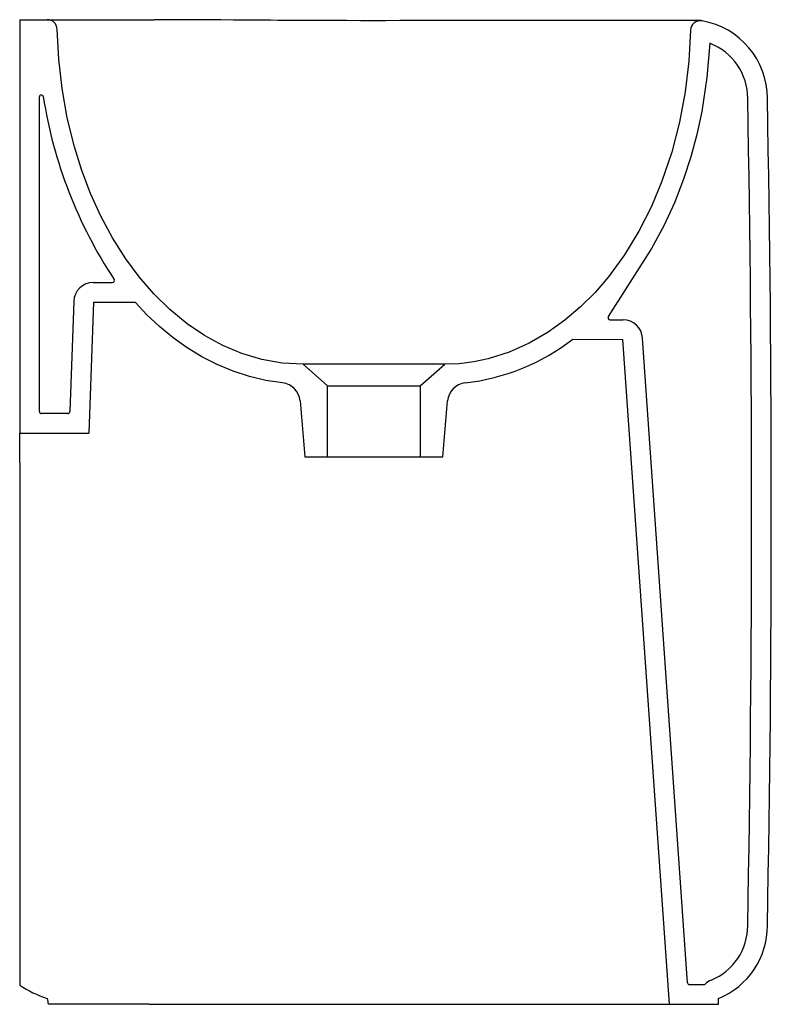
# Model space of a CAD drawing. Header units: millimetres. Extents: x 5176.005 to 5176.387, y 2637.709 to 2638.209.
import ezdxf

# ---------------------------------------------------------------- set-up
doc = ezdxf.new("R2010")
doc.units = ezdxf.units.MM
doc.layers.add('SANINDUSA', color=3, linetype='Continuous')

msp = doc.modelspace()

# ---------------------------------------------------------------- linework, layer by layer
at = {"layer": 'SANINDUSA'}
for p, q in [((5176.005254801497, 2638.209407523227), (5176.005254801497, 2637.999407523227)), ((5176.005254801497, 2638.209407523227), (5176.019304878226, 2638.209407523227)), ((5176.019304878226, 2638.209407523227), (5176.073633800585, 2638.209407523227)), ((5176.015254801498, 2638.010407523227), (5176.015254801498, 2638.170172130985)), ((5176.042730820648, 2638.075955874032), (5176.052444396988, 2638.075931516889)), ((5176.032711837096, 2638.066304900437), (5176.030758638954, 2638.01037262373)), ((5176.042705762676, 2638.06595640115), (5176.04038182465, 2637.999407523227)), ((5176.042705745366, 2638.065955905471), (5176.063888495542, 2638.065902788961)), ((5176.286373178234, 2638.047213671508), (5176.311845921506, 2638.047011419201)), ((5176.335453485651, 2637.709407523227), (5176.311845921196, 2638.047011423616)), ((5176.344713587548, 2637.720337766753), (5176.321821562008, 2638.047708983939)), ((5176.149254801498, 2638.034407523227), (5176.161754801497, 2638.023541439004)), ((5176.208754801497, 2638.023541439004), (5176.221254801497, 2638.034407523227)), ((5176.161754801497, 2637.987407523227), (5176.161754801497, 2638.023541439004)), ((5176.161754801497, 2638.023541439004), (5176.208754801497, 2638.023541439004)), ((5176.208754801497, 2638.023541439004), (5176.208754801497, 2637.987407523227)), ((5176.147763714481, 2638.015880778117), (5176.150254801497, 2637.987407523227)), ((5176.220254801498, 2637.987407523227), (5176.222745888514, 2638.015880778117)), ((5176.029759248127, 2638.009407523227), (5176.016254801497, 2638.009407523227)), ((5176.005254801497, 2637.999407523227), (5176.04038182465, 2637.999407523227)), ((5176.005254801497, 2637.984583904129), (5176.005254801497, 2637.999407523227)), ((5176.150254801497, 2637.987407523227), (5176.161754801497, 2637.987407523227)), ((5176.161754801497, 2637.987407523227), (5176.208754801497, 2637.987407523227)), ((5176.208754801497, 2637.987407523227), (5176.220254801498, 2637.987407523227)), ((5176.005254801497, 2637.984583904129), (5176.005254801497, 2637.719165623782)), ((5176.345711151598, 2637.719407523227), (5176.352903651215, 2637.719407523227)), ((5176.36045348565, 2637.709407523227), (5176.36045348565, 2637.712407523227)), ((5176.031089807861, 2637.709407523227), (5176.019742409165, 2637.709407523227)), ((5176.036827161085, 2637.709407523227), (5176.031089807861, 2637.709407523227)), ((5176.054762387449, 2637.709407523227), (5176.036827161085, 2637.709407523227)), ((5176.070903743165, 2637.709407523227), (5176.054762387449, 2637.709407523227)), ((5176.070903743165, 2637.709407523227), (5176.335453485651, 2637.709407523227)), ((5176.335453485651, 2637.709407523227), (5176.36045348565, 2637.709407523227))]:
    msp.add_line(p, q, dxfattribs=at)
at = {"layer": 'SANINDUSA', "flags": 128}
for points in [[(5176.132772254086, 2638.209100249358), (5176.127321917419, 2638.20913571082), (5176.120617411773, 2638.209180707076), (5176.114003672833, 2638.209225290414), (5176.107523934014, 2638.209267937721), (5176.101228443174, 2638.209307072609), (5176.097028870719, 2638.209330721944)], [(5176.185254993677, 2638.208905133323), (5176.17844230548, 2638.208909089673), (5176.171340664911, 2638.208920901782), (5176.164258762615, 2638.208940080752), (5176.157246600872, 2638.208966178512), (5176.15030336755, 2638.208998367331), (5176.143379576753, 2638.20903556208), (5176.13647287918, 2638.209076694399), (5176.132776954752, 2638.209100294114)], [(5176.351674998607, 2638.208903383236), (5176.351525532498, 2638.20892924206), (5176.351108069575, 2638.208967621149), (5176.350737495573, 2638.208980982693), (5176.350320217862, 2638.20898185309), (5176.349607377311, 2638.208976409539), (5176.348896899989, 2638.2089769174), (5176.347952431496, 2638.208984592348), (5176.346791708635, 2638.208992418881), (5176.345000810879, 2638.209001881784), (5176.342903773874, 2638.209010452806), (5176.340501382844, 2638.209018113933), (5176.337797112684, 2638.209024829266), (5176.334796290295, 2638.209030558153), (5176.331505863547, 2638.209035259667), (5176.327934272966, 2638.209038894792), (5176.324092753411, 2638.209041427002), (5176.319992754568, 2638.209042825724), (5176.315646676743, 2638.209043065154), (5176.311067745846, 2638.20904212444), (5176.306269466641, 2638.209039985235), (5176.301263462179, 2638.209036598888), (5176.296030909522, 2638.209032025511), (5176.290554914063, 2638.209026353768), (5176.284850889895, 2638.209019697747), (5176.278935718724, 2638.209012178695), (5176.272827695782, 2638.209003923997), (5176.266546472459, 2638.20899506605), (5176.260115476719, 2638.208985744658), (5176.253555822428, 2638.208976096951), (5176.246888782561, 2638.208966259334), (5176.240135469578, 2638.208956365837), (5176.23331653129, 2638.208946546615), (5176.226451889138, 2638.20893692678), (5176.219558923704, 2638.208928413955), (5176.212617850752, 2638.208921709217), (5176.205605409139, 2638.20891672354), (5176.198536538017, 2638.208913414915), (5176.191426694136, 2638.208911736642), (5176.185254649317, 2638.208911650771)], [(5176.149254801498, 2638.034407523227), (5176.138702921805, 2638.03504455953), (5176.128258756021, 2638.036907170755), (5176.11812167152, 2638.03992261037), (5176.108425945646, 2638.04400904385), (5176.099168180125, 2638.049071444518), (5176.09045123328, 2638.054977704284), (5176.081648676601, 2638.062217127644), (5176.073487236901, 2638.07023035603), (5176.065993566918, 2638.078885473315), (5176.05919431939, 2638.088050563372), (5176.052488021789, 2638.098632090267), (5176.046531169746, 2638.109697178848), (5176.04131415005, 2638.121153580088), (5176.036827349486, 2638.132909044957), (5176.033061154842, 2638.144871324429), (5176.029439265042, 2638.159520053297), (5176.026779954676, 2638.174405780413), (5176.025071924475, 2638.189433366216), (5176.024303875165, 2638.204507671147)], [(5176.346195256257, 2638.204010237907), (5176.345350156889, 2638.18839377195), (5176.343492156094, 2638.172809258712), (5176.340604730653, 2638.157370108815), (5176.336671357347, 2638.142189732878), (5176.331675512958, 2638.127381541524), (5176.326279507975, 2638.114511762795), (5176.319954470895, 2638.102026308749), (5176.312687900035, 2638.090078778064), (5176.304467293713, 2638.078822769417), (5176.297673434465, 2638.070931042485), (5176.290297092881, 2638.063536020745), (5176.282368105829, 2638.056751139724), (5176.273916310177, 2638.050689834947), (5176.264245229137, 2638.045088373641), (5176.254008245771, 2638.040530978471), (5176.243360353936, 2638.037167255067), (5176.236078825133, 2638.035646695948), (5176.228685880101, 2638.034720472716), (5176.221254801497, 2638.034407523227)], [(5176.13884828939, 2638.024954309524), (5176.130379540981, 2638.02621310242), (5176.122045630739, 2638.028177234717), (5176.113672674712, 2638.030902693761), (5176.105548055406, 2638.034299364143), (5176.097829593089, 2638.038258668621), (5176.090423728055, 2638.042777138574), (5176.083210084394, 2638.047917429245), (5176.076361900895, 2638.053536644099), (5176.06995099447, 2638.05952121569), (5176.063888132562, 2638.06590267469)]]:
    msp.add_lwpolyline(points, dxfattribs=at)
msp.add_lwpolyline([(5176.3559727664, 2638.197427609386), (5176.354551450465, 2638.180037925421), (5176.35192291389, 2638.162789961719), (5176.349432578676, 2638.15117572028), (5176.346360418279, 2638.13969424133), (5176.342697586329, 2638.128396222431), (5176.338044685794, 2638.116401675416), (5176.332665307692, 2638.104715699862), (5176.326433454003, 2638.09321241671), (5176.304412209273, 2638.058600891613, 0.5891110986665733), (5176.305247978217, 2638.05706412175), (5176.311925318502, 2638.057011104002)], format="xyb", dxfattribs=at)
at = {"layer": 'SANINDUSA'}
for centre, radius, start, end in [((5176.019304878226, 2638.204407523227), 0.005000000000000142, 1.147687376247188, 90), ((5176.071055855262, 2634.45129864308), 3.75810976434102, 89.60688558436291, 89.96069691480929), ((5176.351194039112, 2638.20389992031), 0.005000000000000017, 80.23005899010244, 178.7357508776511), ((5176.345254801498, 2638.169407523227), 0.04, 0, 80.23005899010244), ((5176.345254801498, 2638.169407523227), 0.03000000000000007, 359.8311255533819, 69.06764450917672), ((5176.016254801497, 2638.170172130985), 0.001, 8.89588211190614, 180), ((5176.247844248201, 2638.206421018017), 0.2334091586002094, 188.8958821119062, 213.5323720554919), ((5165.361254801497, 2637.959407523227), 11.01599999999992, 358.9081540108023, 1.091845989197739), ((5165.361254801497, 2637.959407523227), 11.02599999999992, 358.9086848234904, 1.091315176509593), ((5176.042705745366, 2638.065955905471), 0.01, 89.85632908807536, 177.9999999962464), ((5176.052446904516, 2638.076931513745), 0.001, 269.8563290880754, 33.53237205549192), ((5176.311845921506, 2638.047011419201), 0.01, 3.999999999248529, 89.54508394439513), ((5176.219178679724, 2638.134004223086), 0.1097620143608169, 276.5300635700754, 307.7475539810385), ((5176.1378017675, 2638.015009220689), 0.01000000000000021, 4.999999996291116, 83.99287192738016), ((5176.232707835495, 2638.015009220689), 0.01000000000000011, 96.00712807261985, 175.0000000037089), ((5176.016254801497, 2638.010407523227), 0.001, 180, 270), ((5176.029759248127, 2638.010407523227), 0.001, 270, 357.9999999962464), ((5176.345254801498, 2637.749407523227), 0.02999999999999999, 292.3316450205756, 0.1688744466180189), ((5176.345254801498, 2637.749407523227), 0.03999999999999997, 292.3316450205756, 0), ((5176.345711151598, 2637.720407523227), 0.001, 183.9999999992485, 270), ((5176.36045348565, 2637.712407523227), 0.01, 112.3316450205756, 133.3417582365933), ((5176.036685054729, 2637.766317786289), 0.05666733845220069, 236.3137365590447, 252.0538083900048), ((5176.352903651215, 2637.720407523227), 0.001, 270, 313.3417582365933)]:
    msp.add_arc(centre, radius, start, end, dxfattribs=at)
msp.add_ellipse((5176.185254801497, 2638.10950302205), major_axis=(2.603016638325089e-15, 0.7359555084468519), ratio=0.2679491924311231, start_param=2.140716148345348, end_param=2.145565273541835, dxfattribs=at)
msp.add_open_spline([(5176.221254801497, 2638.034407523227), (5176.221254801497, 2638.034407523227), (5176.221022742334, 2638.034407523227), (5176.220103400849, 2638.034407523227), (5176.219416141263, 2638.034407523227), (5176.217612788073, 2638.034407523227), (5176.216496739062, 2638.034407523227), (5176.213878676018, 2638.034407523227), (5176.212376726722, 2638.034407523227), (5176.209044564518, 2638.034407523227), (5176.207214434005, 2638.034407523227), (5176.203296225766, 2638.034407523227), (5176.201208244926, 2638.034407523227), (5176.196854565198, 2638.034407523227), (5176.194588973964, 2638.034407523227), (5176.189967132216, 2638.034407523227), (5176.187610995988, 2638.034407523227), (5176.182898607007, 2638.034407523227), (5176.180542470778, 2638.034407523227), (5176.175920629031, 2638.034407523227), (5176.173655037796, 2638.034407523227), (5176.169301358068, 2638.034407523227), (5176.167213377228, 2638.034407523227), (5176.163295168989, 2638.034407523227), (5176.161465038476, 2638.034407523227), (5176.158132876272, 2638.034407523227), (5176.156630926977, 2638.034407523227), (5176.154012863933, 2638.034407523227), (5176.152896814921, 2638.034407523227), (5176.151093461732, 2638.034407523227), (5176.150406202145, 2638.034407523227), (5176.149486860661, 2638.034407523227), (5176.149254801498, 2638.034407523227), (5176.149254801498, 2638.034407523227)], degree=3, knots=[0, 0, 0, 0, 0.06250000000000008, 0.06250000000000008, 0.1250000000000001, 0.1250000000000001, 0.1875000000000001, 0.1875000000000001, 0.2500000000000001, 0.2500000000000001, 0.3125000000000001, 0.3125000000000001, 0.3750000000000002, 0.3750000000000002, 0.4375000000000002, 0.4375000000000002, 0.5000000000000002, 0.5000000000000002, 0.5625000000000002, 0.5625000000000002, 0.6250000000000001, 0.6250000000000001, 0.6875000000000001, 0.6875000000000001, 0.7500000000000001, 0.7500000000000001, 0.8125000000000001, 0.8125000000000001, 0.875, 0.875, 0.9375, 0.9375, 1, 1, 1, 1], dxfattribs=at)

doc.saveas('drawing.dxf')
